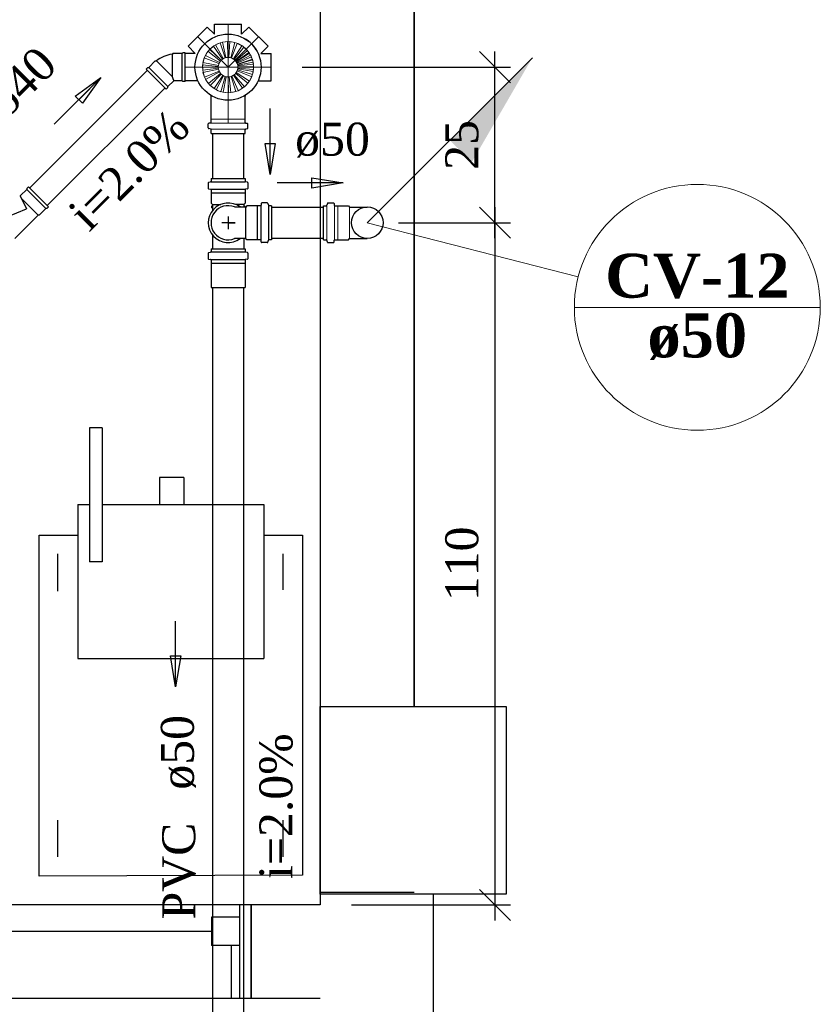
# Model space of a CAD drawing. Header units: millimetres. Extents: x 664 to 730045, y -4 to 80.
# Tile 40 of 78: x 707.01 to 712.15, y 54.54 to 60.87. Entities that reach past the tile are written whole.
import ezdxf

# ---------------------------------------------------------------- set-up
doc = ezdxf.new("R2010")
doc.units = ezdxf.units.MM
doc.header["$MEASUREMENT"] = 0
doc.linetypes.add('DASHDOT', pattern=[25.4, 12.7, -6.35, 0, -6.35])
for name, color, linetype, lineweight in [('CV-Colunas', 7, 'Continuous', 20), ('CV-Indicação coluna', 5, 'Continuous', 20), ('CV-Sentido tubo', 7, 'Continuous', 20), ('CV-Seção tubo', 1, 'Continuous', 30), ('CV-Textos coluna', 7, 'Continuous', 20), ('CV-Textos tubo', 7, 'Continuous', 20), ('Nível 1', 7, 'Continuous', 5), ('Simbolos', 1, 'Continuous', 30), ('SIMBOLOS INT', 8, 'Continuous', 5), ('Simbolos_int', 1, 'Continuous', 30), ('TQ-Sentido tubo', 7, 'Continuous', 20), ('TQ-Seção tubo', 1, 'Continuous', 30), ('TQ-Textos tubo', 7, 'Continuous', 20)]:
    doc.layers.add(name, color=color, linetype=linetype, lineweight=lineweight)
doc.styles.add('TimesNewRoman', font='times.ttf')
doc.styles.add('TimesNewRomanN', font='timesbd.ttf')
doc.dimstyles.get("Standard").update_dxf_attribs({"dimtxt": 0.18, "dimasz": 0.18, "dimexe": 0.18, "dimexo": 0.0625, "dimgap": 0.09, "dimtad": 0, "dimtih": 1, "dimtoh": 1, "dimdec": 4, "dimzin": 0, "dimdsep": 46, "dimtxsty": 'Standard', "dimcen": 0.09, "dimadec": 0, "dimazin": 0, "dimtfac": 1, "dimtdec": 4, "dimtofl": 0, "dimtmove": 0, "dimatfit": 3, "dimfxl": 0, "dimtolj": 1, "dimtzin": 0, "dimarcsym": 0})
doc.dimstyles.new('UM_25.000000', dxfattribs={"dimtxt": 0.18, "dimasz": 0.2, "dimexe": 0.1, "dimexo": 0.2, "dimgap": 0, "dimtad": 1, "dimtih": 1, "dimtoh": 1, "dimdec": 1, "dimlfac": 25, "dimzin": 0, "dimdsep": 46, "dimtxsty": 'Standard', "dimblk": 'CLOSED', "dimblk1": 'CLOSED', "dimblk2": 'CLOSED', "dimcen": 0.09, "dimdle": 0.1, "dimadec": 1, "dimazin": 2, "dimtfac": 1, "dimtdec": 4, "dimtofl": 0, "dimtmove": 0, "dimatfit": 3, "dimldrblk": 'CLOSED', "dimfxl": 0, "dimtolj": 1, "dimarcsym": 0})

# ---------------------------------------------------------------- blocks, each defined once
blk = doc.blocks.new('_OBLIQUE')
at = {"color": 0, "linetype": 'ByBlock', "lineweight": -2}
blk.add_line((-0.5, -0.5), (0.5, 0.5), dxfattribs=at)
blk = doc.blocks.new('*D10')
at = {"color": 0, "linetype": 'Continuous', "lineweight": -2}
for p, q in [((705.4736, 54.7702), (705.4736, 53.7523)), ((708.3451, 54.3752), (708.3451, 53.7523)), ((705.3736, 53.8523), (708.4451, 53.8523))]:
    blk.add_line(p, q, dxfattribs=at)
at = {"layer": 'Defpoints', "color": 0}
for p in [(705.4736, 54.9702), (708.3451, 54.5752), (708.3451, 53.8523)]:
    blk.add_point(p, dxfattribs=at)
at = {"color": 0, "lineweight": -2, "xscale": 0.2, "yscale": 0.2, "zscale": 0.2, "rotation": 180}
blk.add_blockref('_OBLIQUE', (705.4736, 53.8523), dxfattribs=at)
at = {"color": 0, "lineweight": -2, "xscale": 0.2, "yscale": 0.2, "zscale": 0.2}
blk.add_blockref('_OBLIQUE', (708.3451, 53.8523), dxfattribs=at)
at = {"color": 7, "insert": (706.9094, 54.0641), "char_height": 0.2118, "attachment_point": 5, "rotation": 0.00573, "style": 'TimesNewRoman'}
blk.add_mtext('\\A1;72', dxfattribs=at)
blk = doc.blocks.new('*D11')
at = {"color": 0, "linetype": 'Continuous', "lineweight": -2}
for p, q in [((708.3451, 61.0362), (708.3451, 61.746)), ((708.9376, 61.3542), (708.9376, 61.746)), ((709.0376, 61.646), (708.2451, 61.646))]:
    blk.add_line(p, q, dxfattribs=at)
at = {"layer": 'Defpoints', "color": 0}
for p in [(708.3451, 61.646), (708.9376, 61.1542), (708.3451, 60.8362)]:
    blk.add_point(p, dxfattribs=at)
at = {"color": 0, "lineweight": -2, "xscale": 0.2, "yscale": 0.2, "zscale": 0.2, "rotation": 180}
blk.add_blockref('_OBLIQUE', (708.3451, 61.646), dxfattribs=at)
at = {"color": 0, "lineweight": -2, "xscale": 0.2, "yscale": 0.2, "zscale": 0.2}
blk.add_blockref('_OBLIQUE', (708.9376, 61.646), dxfattribs=at)
at = {"color": 7, "insert": (708.6414, 61.8578), "char_height": 0.2118, "attachment_point": 5, "rotation": 0.00573, "style": 'TimesNewRoman'}
blk.add_mtext('\\A1;15', dxfattribs=at)
blk = doc.blocks.new('*D14')
at = {"color": 0, "linetype": 'Continuous', "lineweight": -2}
for p, q in [((710.06, 55.0752), (710.06, 59.6602)), ((709.4391, 59.5602), (710.16, 59.5602)), ((709.1376, 55.1752), (710.16, 55.1752))]:
    blk.add_line(p, q, dxfattribs=at)
at = {"layer": 'Defpoints', "color": 0}
for p in [(709.2391, 59.5602), (710.06, 59.5602), (708.9376, 55.1752)]:
    blk.add_point(p, dxfattribs=at)
at = {"color": 0, "lineweight": -2, "xscale": 0.2, "yscale": 0.2, "zscale": 0.2}
for p, rotation in [((710.06, 59.5602), 90), ((710.06, 55.1752), 270)]:
    blk.add_blockref('_OBLIQUE', p, dxfattribs=dict(at, rotation=rotation))
at = {"color": 7, "insert": (709.8482, 57.3677), "char_height": 0.2118, "attachment_point": 5, "rotation": 90, "style": 'TimesNewRoman'}
blk.add_mtext('\\A1;110', dxfattribs=at)
blk = doc.blocks.new('*D15')
at = {"color": 0, "linetype": 'Continuous', "lineweight": -2}
for p, q in [((710.0599, 59.4602), (710.0599, 60.6602)), ((708.8211, 60.5602), (710.1599, 60.5602)), ((709.4391, 59.5602), (710.1599, 59.5602))]:
    blk.add_line(p, q, dxfattribs=at)
at = {"layer": 'Defpoints', "color": 0}
for p in [(708.6211, 60.5602), (710.0599, 60.5602), (709.2391, 59.5602)]:
    blk.add_point(p, dxfattribs=at)
at = {"color": 0, "lineweight": -2, "xscale": 0.2, "yscale": 0.2, "zscale": 0.2}
for p, rotation in [((710.0599, 60.5602), 90), ((710.0599, 59.5602), 270)]:
    blk.add_blockref('_OBLIQUE', p, dxfattribs=dict(at, rotation=rotation))
at = {"color": 7, "insert": (709.8481, 60.0602), "char_height": 0.2118, "attachment_point": 5, "rotation": 90, "style": 'TimesNewRoman'}
blk.add_mtext('\\A1;25', dxfattribs=at)

msp = doc.modelspace()

# ---------------------------------------------------------------- hatches: boundary and pattern name
at = {"layer": 'CV-Colunas', "linetype": 'Continuous'}
msp.add_hatch(color=256, dxfattribs=at).paths.add_polyline_path([(709.7694, 60.0905), (709.9109, 59.9491), (710.2998, 60.6209), (709.7694, 60.0905)])

# ---------------------------------------------------------------- linework, layer by layer
at = {"color": 7}
for p, q in [((708.9376, 61.1542), (708.9376, 55.1752)), ((708.9376, 61.1542), (708.9376, 55.1752)), ((709.5406, 61.1542), (709.5406, 56.4502)), ((709.5406, 56.4502), (709.5406, 61.1542)), ((707.5366, 58.2412), (707.4556, 58.2412)), ((707.4556, 58.2412), (707.4556, 57.3802)), ((707.5366, 58.2412), (707.5366, 57.3802)), ((707.9056, 57.9232), (707.9056, 57.7492)), ((708.0616, 57.9232), (707.9056, 57.9232)), ((708.0616, 57.9232), (708.0616, 57.7492)), ((707.3806, 57.7492), (707.4556, 57.7492)), ((707.3806, 57.7492), (707.3806, 56.7592)), ((707.5366, 57.7492), (708.5746, 57.7492)), ((708.5746, 57.7492), (708.5746, 56.7592)), ((707.1316, 57.5512), (707.3806, 57.5512)), ((707.1316, 55.3612), (707.1316, 57.5512)), ((708.5746, 57.5512), (708.8236, 57.5512)), ((708.8236, 57.5512), (708.8236, 55.3672)), ((707.2516, 57.1912), (707.2516, 57.4312)), ((708.6976, 57.4312), (708.6976, 57.2002)), ((707.5366, 57.3802), (707.4556, 57.3802)), ((707.3806, 56.7592), (708.5746, 56.7592)), ((708.9376, 56.4502), (709.5406, 56.4502)), ((708.9376, 56.4502), (709.5406, 56.4502)), ((707.2516, 55.4842), (707.2516, 55.7212)), ((708.6976, 55.7212), (708.6976, 55.4842)), ((710.1316, 55.3852), (710.1316, 55.2442)), ((708.8236, 55.3672), (707.1316, 55.3612)), ((709.5406, 55.2562), (708.9376, 55.2562)), ((709.6636, 55.2472), (709.6636, 54.1442)), ((708.4936, 55.1752), (704.5126, 55.1752)), ((708.4216, 54.9142), (708.4216, 55.1752)), ((708.4936, 55.1752), (708.4216, 55.1752)), ((708.4216, 54.5752), (708.4216, 55.1752)), ((708.9376, 55.1752), (708.4936, 55.1752)), ((708.4936, 54.5752), (708.4936, 55.1752)), ((708.4936, 55.1752), (708.4936, 54.5752)), ((708.2386, 55.0972), (708.2386, 54.9142)), ((708.4216, 55.0972), (708.2386, 55.0972)), ((704.7676, 55.0072), (708.2386, 55.0072)), ((708.4216, 54.9142), (708.2386, 54.9142)), ((708.3646, 54.9142), (708.3646, 54.5752)), ((704.5126, 54.5752), (708.4936, 54.5752)), ((708.3646, 54.5752), (708.4936, 54.5752)), ((708.4936, 54.5752), (708.9376, 54.5752))]:
    msp.add_line(p, q, dxfattribs=at)
msp.add_lwpolyline([(708.9376, 56.4502), (710.1316, 56.4502), (710.1316, 55.2442), (708.9376, 55.2442), (708.9376, 56.4502)], close=True, dxfattribs=at)
at = {"layer": 'CV-Colunas', "linetype": 'Continuous'}
msp.add_line((709.2391, 59.5602), (710.2998, 60.6209), dxfattribs=at)
at = {"layer": 'CV-Indicação coluna'}
for p, q in [((709.2391, 59.5602), (710.5945, 59.2125)), ((710.5697, 59.0163), (712.1497, 59.0163))]:
    msp.add_line(p, q, dxfattribs=at)
msp.add_circle((711.3597, 59.0163), 0.79, dxfattribs=at)
at = {"layer": 'CV-Seção tubo'}
for p, q in [((708.6251, 59.6602), (708.9591, 59.6602)), ((708.6251, 59.4602), (708.9591, 59.4602))]:
    msp.add_line(p, q, dxfattribs=at)
at = {"layer": 'Nível 1'}
for p, q in [((708.2271, 60.6742), (708.2511, 60.6952)), ((708.2511, 60.6952), (708.3091, 60.6122)), ((708.2651, 60.7032), (708.2941, 60.7162)), ((708.2651, 60.7032), (708.3141, 60.6152)), ((708.2941, 60.7162), (708.3261, 60.6202)), ((708.3101, 60.7202), (708.3421, 60.7242)), ((708.3101, 60.7202), (708.3311, 60.6222)), ((708.3421, 60.7242), (708.3441, 60.6232)), ((708.3571, 60.7242), (708.3501, 60.6232)), ((708.3571, 60.7242), (708.3891, 60.7182)), ((708.3891, 60.7182), (708.3621, 60.6212)), ((708.4041, 60.7132), (708.3681, 60.6192)), ((708.4331, 60.6982), (708.3791, 60.6132)), ((708.4041, 60.7132), (708.4331, 60.6982)), ((708.1991, 60.6352), (708.2161, 60.6622)), ((708.1991, 60.6352), (708.2891, 60.5892)), ((708.2161, 60.6622), (708.2961, 60.5992)), ((708.2271, 60.6742), (708.3001, 60.6042)), ((708.4461, 60.6892), (708.3841, 60.6102)), ((708.4611, 60.6762), (708.3901, 60.6052)), ((708.4691, 60.6672), (708.3931, 60.6012)), ((708.4791, 60.6552), (708.3971, 60.5962)), ((708.4821, 60.6512), (708.3981, 60.5952)), ((708.4901, 60.6382), (708.4011, 60.5902)), ((708.4461, 60.6892), (708.4691, 60.6672)), ((708.4611, 60.6762), (708.4821, 60.6512)), ((708.4791, 60.6552), (708.4951, 60.6272)), ((708.4901, 60.6382), (708.5021, 60.6082)), ((708.1811, 60.5742), (708.2821, 60.5652)), ((708.1821, 60.5412), (708.1811, 60.5742)), ((708.1841, 60.5892), (708.1921, 60.6202)), ((708.1841, 60.5892), (708.2831, 60.5712)), ((708.1921, 60.6202), (708.2861, 60.5832)), ((708.2821, 60.5532), (708.2821, 60.5652)), ((708.2831, 60.5712), (708.2861, 60.5832)), ((708.2891, 60.5892), (708.2961, 60.5992)), ((708.3001, 60.6042), (708.3091, 60.6122)), ((708.3141, 60.6152), (708.3261, 60.6202)), ((708.3311, 60.6222), (708.3441, 60.6232)), ((708.3501, 60.6232), (708.3621, 60.6212)), ((708.3681, 60.6192), (708.3791, 60.6132)), ((708.3841, 60.6102), (708.3931, 60.6012)), ((708.3901, 60.6052), (708.3981, 60.5952)), ((708.3971, 60.5962), (708.4031, 60.5862)), ((708.4011, 60.5902), (708.4051, 60.5782)), ((708.4951, 60.6272), (708.4031, 60.5862)), ((708.5011, 60.6122), (708.4051, 60.5802)), ((708.5021, 60.6082), (708.4051, 60.5782)), ((708.4051, 60.5802), (708.4081, 60.5682)), ((708.5061, 60.5922), (708.4071, 60.5722)), ((708.4071, 60.5722), (708.4081, 60.5602)), ((708.5081, 60.5802), (708.4081, 60.5682)), ((708.5091, 60.5652), (708.4081, 60.5622)), ((708.5011, 60.6122), (708.5081, 60.5802)), ((708.5061, 60.5922), (708.5091, 60.5602)), ((708.5091, 60.5652), (708.5071, 60.5322)), ((708.1821, 60.5412), (708.2821, 60.5532)), ((708.1841, 60.5262), (708.2831, 60.5472)), ((708.1941, 60.4952), (708.1841, 60.5262)), ((708.1941, 60.4952), (708.2871, 60.5352)), ((708.2011, 60.4812), (708.2901, 60.5302)), ((708.2201, 60.4542), (708.2971, 60.5192)), ((708.2301, 60.4432), (708.3011, 60.5152)), ((708.2551, 60.4232), (708.3111, 60.5072)), ((708.2691, 60.4152), (708.3161, 60.5042)), ((708.2871, 60.5352), (708.2831, 60.5472)), ((708.2971, 60.5192), (708.2901, 60.5302)), ((708.3111, 60.5072), (708.3011, 60.5152)), ((708.3271, 60.4992), (708.3161, 60.5042)), ((708.3801, 60.5082), (708.3691, 60.5022)), ((708.4091, 60.4092), (708.3691, 60.5022)), ((708.4371, 60.4242), (708.3801, 60.5082)), ((708.3941, 60.5202), (708.3851, 60.5112)), ((708.4501, 60.4342), (708.3851, 60.5112)), ((708.4721, 60.4572), (708.3941, 60.5202)), ((708.4031, 60.5362), (708.3981, 60.5252)), ((708.4821, 60.4692), (708.3981, 60.5252)), ((708.4971, 60.4982), (708.4031, 60.5362)), ((708.4081, 60.5542), (708.4051, 60.5422)), ((708.5021, 60.5132), (708.4051, 60.5422)), ((708.4081, 60.5622), (708.4071, 60.5492)), ((708.5071, 60.5322), (708.4071, 60.5492)), ((708.5091, 60.5602), (708.4081, 60.5602)), ((708.5081, 60.5442), (708.4081, 60.5542)), ((708.5081, 60.5442), (708.5021, 60.5132)), ((708.2201, 60.4542), (708.2011, 60.4812)), ((708.2551, 60.4232), (708.2301, 60.4432)), ((708.2991, 60.4022), (708.3271, 60.4992)), ((708.3141, 60.3992), (708.3331, 60.4982)), ((708.3461, 60.4972), (708.3331, 60.4982)), ((708.3471, 60.3962), (708.3461, 60.4972)), ((708.3641, 60.5002), (708.3521, 60.4972)), ((708.3621, 60.3972), (708.3521, 60.4972)), ((708.3941, 60.4032), (708.3641, 60.5002)), ((708.4721, 60.4572), (708.4501, 60.4342)), ((708.4971, 60.4982), (708.4821, 60.4692)), ((708.2991, 60.4022), (708.2691, 60.4152)), ((708.3471, 60.3962), (708.3141, 60.3992)), ((708.3941, 60.4032), (708.3621, 60.3972)), ((708.4371, 60.4242), (708.4091, 60.4092))]:
    msp.add_line(p, q, dxfattribs=at)
for radius in [0.1641, 0.0631]:
    msp.add_circle((708.3451, 60.5602), radius, dxfattribs=at)
at = {"layer": 'Simbolos'}
for p, q in [((708.0881, 60.6942), (708.2111, 60.8172)), ((708.2581, 60.7712), (708.2111, 60.8172)), ((708.2581, 60.8362), (708.4321, 60.8362)), ((708.2581, 60.7712), (708.2581, 60.8362)), ((708.4321, 60.7712), (708.4321, 60.8362)), ((708.4321, 60.7712), (708.4791, 60.8172)), ((708.6021, 60.6942), (708.4791, 60.8172)), ((708.1341, 60.6472), (708.0881, 60.6942)), ((708.5561, 60.6472), (708.6021, 60.6942)), ((707.9909, 60.6472), (707.986, 60.6422)), ((708.0503, 60.6472), (707.9909, 60.6472)), ((708.0546, 60.6514), (708.0503, 60.6472)), ((708.0701, 60.6514), (708.0546, 60.6514)), ((708.0701, 60.469), (708.0701, 60.6514)), ((708.0701, 60.4732), (708.0701, 60.6472)), ((708.1341, 60.6472), (708.0701, 60.6472)), ((708.5561, 60.6472), (708.6211, 60.6472)), ((708.6211, 60.4732), (708.6211, 60.6472)), ((707.8354, 60.5581), (707.8778, 60.6005)), ((707.8778, 60.6005), (707.8849, 60.6005)), ((707.8184, 60.5468), (707.8297, 60.5581)), ((707.9471, 60.4181), (707.8184, 60.5468)), ((707.8297, 60.5581), (707.8354, 60.5581)), ((707.9584, 60.435), (707.9966, 60.4732)), ((708.0503, 60.4732), (707.9966, 60.4732)), ((708.0546, 60.469), (708.0503, 60.4732)), ((708.0701, 60.469), (708.0546, 60.469)), ((708.1511, 60.4732), (708.0701, 60.4732)), ((708.5391, 60.4732), (708.6211, 60.4732)), ((707.9471, 60.4181), (707.9584, 60.4294)), ((707.9584, 60.4294), (707.9584, 60.435)), ((708.2361, 60.2252), (708.2361, 60.3742)), ((708.4541, 60.2252), (708.4541, 60.3742)), ((708.2181, 60.1692), (708.2181, 60.1962)), ((708.2321, 60.2012), (708.2211, 60.2002)), ((708.2361, 60.2242), (708.2361, 60.2252)), ((708.2361, 60.2052), (708.2361, 60.2242)), ((708.4541, 60.2242), (708.4541, 60.2252)), ((708.4541, 60.2052), (708.4541, 60.2242)), ((708.4581, 60.2012), (708.4691, 60.2002)), ((708.4721, 60.1692), (708.4721, 60.1962)), ((708.2361, 60.1612), (708.2211, 60.1652)), ((708.2361, 60.1332), (708.2361, 60.1612)), ((708.2361, 60.1332), (708.4541, 60.1332)), ((708.4541, 60.1612), (708.4691, 60.1652)), ((708.4541, 60.1332), (708.4541, 60.1612)), ((708.2181, 59.8162), (708.2181, 59.7812)), ((708.2211, 59.8202), (708.2331, 59.8232)), ((708.2361, 59.8442), (708.4541, 59.8442)), ((708.2361, 59.8442), (708.2361, 59.8272)), ((708.4541, 59.8442), (708.4541, 59.8272)), ((708.4691, 59.8202), (708.4571, 59.8232)), ((708.4721, 59.8162), (708.4721, 59.7812)), ((707.0514, 59.7741), (707.0125, 59.7353)), ((707.0627, 59.7911), (707.0514, 59.7798)), ((707.0514, 59.7798), (707.0514, 59.7741)), ((707.1914, 59.6624), (707.0627, 59.7911)), ((708.2211, 59.7772), (708.2321, 59.7762)), ((708.2361, 59.7722), (708.2361, 59.7532)), ((708.2361, 59.7532), (708.2361, 59.6852)), ((708.4541, 59.7722), (708.4541, 59.7532)), ((708.4541, 59.7532), (708.4541, 59.6852)), ((708.4691, 59.7772), (708.4581, 59.7762)), ((707.0097, 59.7338), (707.0507, 59.6504)), ((708.2361, 59.6852), (708.2441, 59.6782)), ((708.2441, 59.6782), (708.2441, 59.6372)), ((708.4541, 59.6852), (708.4461, 59.6782)), ((708.4461, 59.6782), (708.4461, 59.6612)), ((708.5581, 59.6842), (708.5571, 59.6732)), ((708.5971, 59.6872), (708.5621, 59.6872)), ((708.6011, 59.6842), (708.6041, 59.6722)), ((706.8343, 59.5613), (707.0507, 59.6504)), ((707.1745, 59.6511), (707.132, 59.6087)), ((707.1801, 59.6511), (707.1745, 59.6511)), ((707.1914, 59.6624), (707.1801, 59.6511)), ((708.2441, 59.6682), (708.2381, 59.6672)), ((708.2381, 59.6672), (708.2381, 59.6562)), ((708.2441, 59.6552), (708.2381, 59.6562)), ((708.4591, 59.6612), (708.3861, 59.6612)), ((708.4461, 59.6682), (708.4521, 59.6672)), ((708.4521, 59.6672), (708.4521, 59.6612)), ((708.4661, 59.6692), (708.4591, 59.6612)), ((708.5331, 59.6692), (708.4661, 59.6692)), ((708.5341, 59.6692), (708.5331, 59.6692)), ((708.5531, 59.6692), (708.5341, 59.6692)), ((708.6251, 59.6692), (708.6081, 59.6692)), ((708.6251, 59.6692), (708.6251, 59.4512)), ((707.1257, 59.6094), (706.9751, 59.4588)), ((707.132, 59.6087), (707.1257, 59.6094)), ((708.2441, 59.4832), (708.2441, 59.3922)), ((708.4591, 59.4592), (708.3861, 59.4592)), ((708.4461, 59.4592), (708.4461, 59.3922)), ((708.4661, 59.4512), (708.4591, 59.4592)), ((708.5331, 59.4512), (708.4661, 59.4512)), ((708.5341, 59.4512), (708.5331, 59.4512)), ((708.5531, 59.4512), (708.5341, 59.4512)), ((708.5581, 59.4362), (708.5571, 59.4472)), ((708.5971, 59.4332), (708.5621, 59.4332)), ((708.6011, 59.4362), (708.6041, 59.4482)), ((708.6251, 59.4512), (708.6081, 59.4512)), ((708.2181, 59.3642), (708.2181, 59.3292)), ((708.2211, 59.3682), (708.2331, 59.3712)), ((708.2361, 59.3922), (708.4541, 59.3922)), ((708.2361, 59.3922), (708.2361, 59.3752)), ((708.4541, 59.3922), (708.4541, 59.3752)), ((708.4691, 59.3682), (708.4571, 59.3712)), ((708.4721, 59.3642), (708.4721, 59.3292)), ((708.2211, 59.3252), (708.2321, 59.3242)), ((708.2361, 59.3202), (708.2361, 59.3012)), ((708.2361, 59.3012), (708.2361, 59.3002)), ((708.2361, 59.3002), (708.2361, 59.1442)), ((708.4541, 59.3202), (708.4541, 59.3012)), ((708.4541, 59.3012), (708.4541, 59.3002)), ((708.4541, 59.3002), (708.4541, 59.1442)), ((708.4691, 59.3252), (708.4581, 59.3242))]:
    msp.add_line(p, q, dxfattribs=at)
at = {"layer": 'Simbolos', "color": 1}
for p, q in [((708.9831, 59.6842), (708.9801, 59.6722)), ((708.9871, 59.6872), (709.0221, 59.6872)), ((709.0261, 59.6842), (709.0271, 59.6732)), ((708.9591, 59.4512), (708.9591, 59.6692)), ((708.9591, 59.6692), (708.9761, 59.6692)), ((709.0311, 59.6692), (709.0501, 59.6692)), ((709.0501, 59.6692), (709.0511, 59.6692)), ((709.0511, 59.6692), (709.1181, 59.6692)), ((709.1181, 59.6692), (709.1251, 59.6612)), ((709.1251, 59.6612), (709.2391, 59.6612)), ((708.9591, 59.4512), (708.9761, 59.4512)), ((708.9831, 59.4362), (708.9801, 59.4482)), ((708.9871, 59.4332), (709.0221, 59.4332)), ((709.0261, 59.4362), (709.0271, 59.4472)), ((709.0311, 59.4512), (709.0501, 59.4512)), ((709.0501, 59.4512), (709.0511, 59.4512)), ((709.0511, 59.4512), (709.1181, 59.4512)), ((709.1181, 59.4512), (709.1251, 59.4592)), ((709.1251, 59.4592), (709.2391, 59.4592))]:
    msp.add_line(p, q, dxfattribs=at)
at = {"layer": 'Simbolos'}
msp.add_circle((708.3451, 60.5602), 0.2124, dxfattribs=at)
at = {"layer": 'Simbolos', "color": 1}
msp.add_circle((709.2391, 59.5602), 0.1014, dxfattribs=at)
at = {"layer": 'Simbolos'}
for centre, radius, start, end in [((708.3451, 60.5602), 0.2124, 58.395, 58.395), ((708.3451, 60.5602), 0.2124, 328.395, 328.395), ((708.3451, 60.5602), 0.2124, 31.605, 31.605), ((708.3451, 60.5602), 0.2124, 31.605, 58.395), ((708.022, 60.4124), 0.2337, 98.9327, 126.067), ((708.2301, 60.3742), 0.006, 0, 58.348), ((708.4601, 60.3742), 0.006, 121.652, 180), ((708.2221, 60.1962), 0.004, 95, 180), ((708.2321, 60.2052), 0.004, 275, 0), ((708.4581, 60.2052), 0.004, 180, 265), ((708.4681, 60.1962), 0.004, 0, 85), ((708.2221, 60.1692), 0.004, 180, 255), ((708.2321, 60.1582), 0.004, 0, 75), ((708.4581, 60.1582), 0.004, 105, 180), ((708.4681, 60.1692), 0.004, 285, 0), ((708.2221, 59.8162), 0.004, 105, 180), ((708.2321, 59.8272), 0.004, 285, 0), ((708.4581, 59.8272), 0.004, 180, 255), ((708.4681, 59.8162), 0.004, 0, 75), ((708.2221, 59.7812), 0.004, 180, 265), ((708.2321, 59.7722), 0.004, 0, 85), ((708.4581, 59.7722), 0.004, 95, 180), ((708.4681, 59.7812), 0.004, 275, 0), ((707.0069, 59.7409), 0.008, 270, 315), ((708.5621, 59.6832), 0.004, 90, 175), ((708.5971, 59.6832), 0.004, 15, 90), ((708.3451, 59.5602), 0.1094, 67.953, 292.047), ((708.5531, 59.6732), 0.004, 270, 355), ((708.6081, 59.6732), 0.004, 195, 270), ((708.5531, 59.4472), 0.004, 5, 90), ((708.5621, 59.4372), 0.004, 185, 270), ((708.5971, 59.4372), 0.004, 270, 345), ((708.6081, 59.4472), 0.004, 90, 165), ((708.2221, 59.3642), 0.004, 105, 180), ((708.2321, 59.3752), 0.004, 285, 0), ((708.4581, 59.3752), 0.004, 180, 255), ((708.4681, 59.3642), 0.004, 0, 75), ((708.2221, 59.3292), 0.004, 180, 265), ((708.2321, 59.3202), 0.004, 0, 85), ((708.4581, 59.3202), 0.004, 95, 180), ((708.4681, 59.3292), 0.004, 275, 0)]:
    msp.add_arc(centre, radius, start, end, dxfattribs=at)
at = {"layer": 'Simbolos', "color": 1}
for centre, start, end in [((708.9871, 59.6832), 89.9999, 165), ((709.0221, 59.6832), 4.99995, 89.9999), ((708.9761, 59.6732), 270, 345), ((709.0311, 59.6732), 185, 270), ((708.9761, 59.4472), 15, 89.9999), ((708.9871, 59.4372), 195, 270), ((709.0221, 59.4372), 270, 355), ((709.0311, 59.4472), 89.9999, 175)]:
    msp.add_arc(centre, 0.004, start, end, dxfattribs=at)
at = {"layer": 'SIMBOLOS INT', "linetype": 'DASHDOT', "ltscale": 0.05}
for p, q in [((708.3451, 60.8362), (708.3451, 60.1332)), ((708.1501, 60.7552), (708.3451, 60.5602)), ((708.5401, 60.7552), (708.3451, 60.5602)), ((708.6211, 60.5602), (708.0701, 60.5602))]:
    msp.add_line(p, q, dxfattribs=at)
at = {"layer": 'SIMBOLOS INT'}
for p, q in [((708.2361, 60.2252), (708.4541, 60.2252)), ((708.4541, 60.2012), (708.2361, 60.2012)), ((708.4541, 60.1612), (708.2361, 60.1612))]:
    msp.add_line(p, q, dxfattribs=at)
at = {"layer": 'SIMBOLOS INT', "color": 1}
for p, q in [((708.9791, 59.4512), (708.9791, 59.6692)), ((709.0281, 59.4512), (709.0281, 59.6692)), ((709.0501, 59.6692), (709.0501, 59.4512)), ((709.1251, 59.6612), (709.1251, 59.4592))]:
    msp.add_line(p, q, dxfattribs=at)
at = {"layer": 'Simbolos_int'}
for p, q in [((707.986, 60.6422), (707.986, 60.4994)), ((708.0503, 60.4732), (708.0503, 60.6472)), ((707.986, 60.4994), (707.8849, 60.6005)), ((707.8354, 60.5581), (707.9584, 60.435)), ((707.986, 60.4994), (707.9902, 60.4881)), ((707.9902, 60.4881), (707.9966, 60.4732)), ((708.2361, 59.8242), (708.4541, 59.8242)), ((707.1745, 59.6511), (707.0514, 59.7741)), ((708.2361, 59.7762), (708.4541, 59.7762)), ((708.2361, 59.7532), (708.4541, 59.7532)), ((707.1257, 59.6094), (707.0189, 59.7162)), ((708.2441, 59.6782), (708.2981, 59.6782)), ((708.4461, 59.6782), (708.3921, 59.6782)), ((708.4591, 59.4592), (708.4591, 59.6612)), ((708.5341, 59.4512), (708.5341, 59.6692)), ((708.5561, 59.6692), (708.5561, 59.4512)), ((708.6051, 59.6692), (708.6051, 59.4512)), ((708.3901, 59.5602), (708.3041, 59.5602)), ((708.3451, 59.6012), (708.3451, 59.5192)), ((708.3451, 59.5602), (708.3901, 59.5602)), ((708.2361, 59.3722), (708.4541, 59.3722)), ((708.2441, 59.3922), (708.4461, 59.3922)), ((708.2361, 59.3232), (708.4541, 59.3232)), ((708.2361, 59.3012), (708.4541, 59.3012)), ((708.2361, 59.1442), (708.4541, 59.1442))]:
    msp.add_line(p, q, dxfattribs=at)
msp.add_arc((708.3451, 59.5602), 0.1272, 52.861, 307.139, dxfattribs=at)
at = {"layer": 'TQ-Seção tubo'}
for p, q in [((707.0705, 59.7834), (707.8262, 60.539)), ((707.1837, 59.6702), (707.9393, 60.4259)), ((708.2451, 60.1332), (708.2451, 59.8442)), ((708.4451, 60.1332), (708.4451, 59.8442)), ((708.2451, 59.1442), (708.2451, 53.3038)), ((708.4451, 59.1442), (708.4451, 53.3038))]:
    msp.add_line(p, q, dxfattribs=at)

# ---------------------------------------------------------------- texts
at = {"layer": 'CV-Textos coluna', "char_height": 0.2824, "attachment_point": 8, "line_spacing_factor": 0.798, "style": 'TimesNewRomanN'}
for s, insert, width in [('CV-12', (711.3596, 59.0724), 2.123339), ('ø50', (711.3596, 58.6774), 1.151073)]:
    msp.add_mtext(s, dxfattribs=dict(at, insert=insert, width=width))
at = {"layer": 'CV-Textos tubo', "insert": (708.7761, 59.9782), "char_height": 0.2118, "width": 0.895279, "attachment_point": 7, "line_spacing_factor": 0.798, "style": 'TimesNewRoman'}
msp.add_mtext('ø50', dxfattribs=at)
at = {"layer": 'TQ-Textos tubo', "char_height": 0.2118, "line_spacing_factor": 0.798, "style": 'TimesNewRoman'}
for s, insert, width, attachment_point, rotation in [('ø40', (707.0993, 60.3808), 0.895279, 8, 45.00011), ('i=2.0%', (707.7862, 59.8236), 1.741303, 8, 45.00011), ('ø50', (708.1387, 55.9164), 0.895279, 7, 90.00021), ('i=2.0%', (708.7627, 55.8104), 1.741303, 8, 90.00021), ('PVC', (708.1387, 55.7044), 1.15604, 9, 90.00021)]:
    msp.add_mtext(s, dxfattribs=dict(at, insert=insert, width=width, attachment_point=attachment_point, rotation=rotation))

# ---------------------------------------------------------------- dimensions: what is measured, and where the dimension line sits
at = {"linetype": 'Continuous'}
for base, p1, p2, text, picture, middle in [((708.3451, 61.646), (708.9376, 61.1542), (708.3451, 60.8362), '15', '*D11', (708.6414, 61.8578)), ((708.3451, 53.8523), (705.4736, 54.9702), (708.3451, 54.5752), '72', '*D10', (706.9094, 54.0641))]:
    dim = msp.add_linear_dim(base=base, p1=p1, p2=p2, text=text, dimstyle='UM_25.000000', override={"dimtxt": 0.2118, "dimasz": 0.2, "dimexe": 0.1, "dimexo": 0.2, "dimtad": 1, "dimtih": 0, "dimtoh": 0, "dimdec": 1, "dimlfac": 25, "dimzin": 8, "dimtxsty": 'TimesNewRoman', "dimblk": 'OBLIQUE', "dimblk1": 'OBLIQUE', "dimblk2": 'OBLIQUE', "dimsah": 1, "dimdle": 0.1, "dimse1": 0, "dimse2": 0, "dimclrt": 7, "dimadec": 1, "dimazin": 3, "dimtmove": 2, "dimldrblk": 'OBLIQUE'}, dxfattribs=at)
    dim.commit()
    dim.dimension.update_dxf_attribs({"geometry": picture, "text_midpoint": middle, "dimtype": 160, "text_rotation": 0.00573})
dim = msp.add_linear_dim(base=(710.0599, 60.5602), p1=(709.2391, 59.5602), p2=(708.6211, 60.5602), angle=90, dimstyle='UM_25.000000', override={"dimtxt": 0.2118, "dimasz": 0.2, "dimexe": 0.1, "dimexo": 0.2, "dimtad": 1, "dimtih": 0, "dimtoh": 0, "dimdec": 1, "dimlfac": 25, "dimzin": 8, "dimtxsty": 'TimesNewRoman', "dimblk": 'OBLIQUE', "dimblk1": 'OBLIQUE', "dimblk2": 'OBLIQUE', "dimsah": 1, "dimdle": 0.1, "dimse1": 0, "dimse2": 0, "dimclrt": 7, "dimadec": 1, "dimazin": 3, "dimtmove": 2, "dimldrblk": 'OBLIQUE'}, dxfattribs=at)
dim.commit()
dim.dimension.update_dxf_attribs({"geometry": '*D15', "text_midpoint": (709.8481, 60.0602), "dimtype": 160, "text_rotation": 90})
dim = msp.add_linear_dim(base=(710.06, 59.5602), p1=(708.9376, 55.1752), p2=(709.2391, 59.5602), angle=90, text='110', dimstyle='UM_25.000000', override={"dimtxt": 0.2118, "dimasz": 0.2, "dimexe": 0.1, "dimexo": 0.2, "dimtad": 1, "dimtih": 0, "dimtoh": 0, "dimdec": 1, "dimlfac": 25, "dimzin": 8, "dimtxsty": 'TimesNewRoman', "dimblk": 'OBLIQUE', "dimblk1": 'OBLIQUE', "dimblk2": 'OBLIQUE', "dimsah": 1, "dimdle": 0.1, "dimse1": 0, "dimse2": 0, "dimclrt": 7, "dimadec": 1, "dimazin": 3, "dimtmove": 2, "dimldrblk": 'OBLIQUE'}, dxfattribs=at)
dim.commit()
dim.dimension.update_dxf_attribs({"geometry": '*D14', "text_midpoint": (709.8482, 57.3677), "dimtype": 160, "text_rotation": 90})

# ---------------------------------------------------------------- leaders
at = {"layer": 'CV-Sentido tubo'}
msp.add_leader([(709.0838, 59.8163), (708.6602, 59.8163)], dimstyle='Standard', override={"dimasz": 0.2, "dimldrblk": 'CLOSED'}, dxfattribs=at)
at = {"layer": 'TQ-Sentido tubo'}
for points in [[(707.5284, 60.4927), (707.2289, 60.1931)], [(708.6157, 59.8702), (708.6157, 60.2938)], [(708.008, 56.5763), (708.008, 56.9999)]]:
    msp.add_leader(points, dimstyle='Standard', override={"dimasz": 0.2, "dimldrblk": 'CLOSED'}, dxfattribs=at)

doc.saveas('drawing.dxf')
